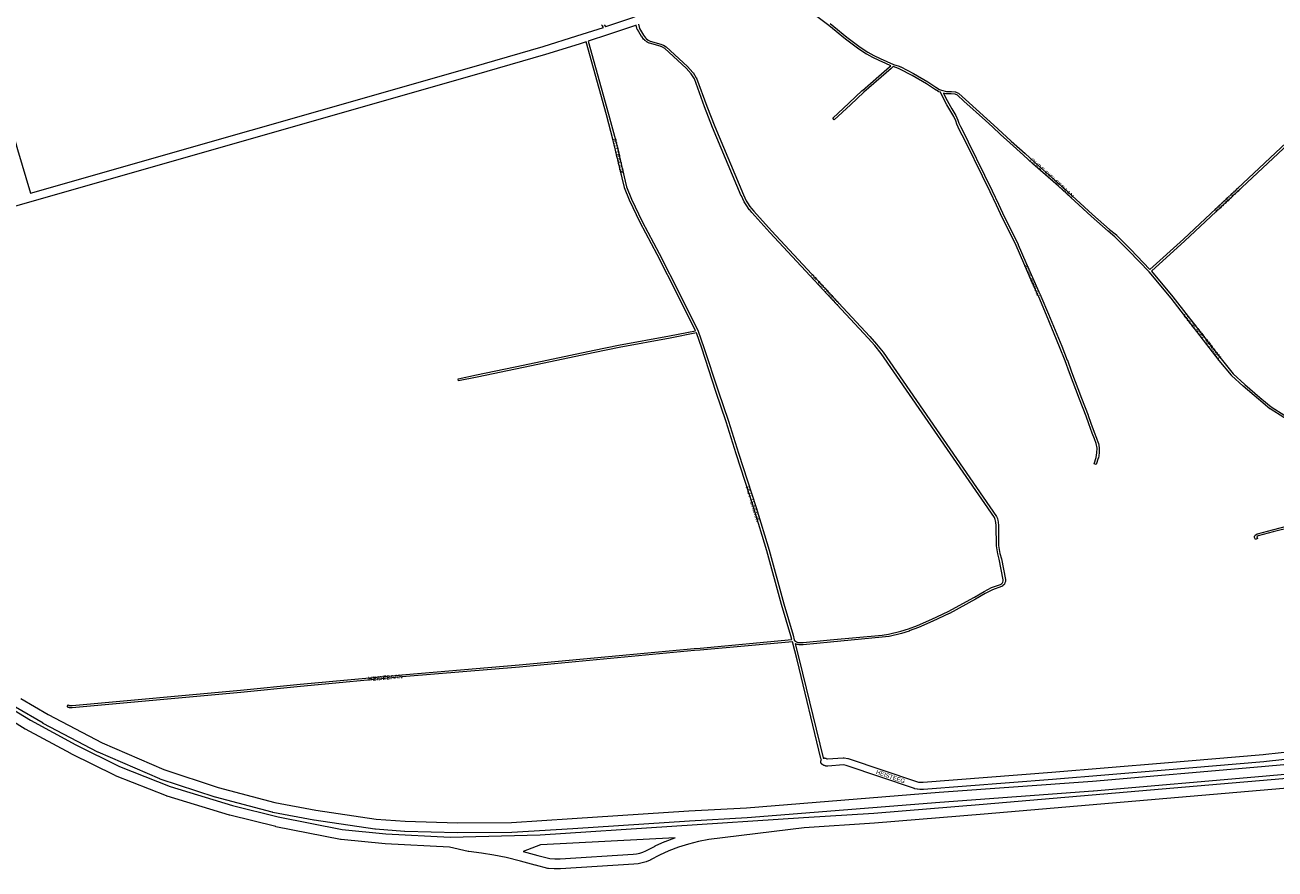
# Model space of a CAD drawing. Header units: metres. Extents: x 123819 to 142731, y 393440 to 405763.
# Tile 4 of 256: x 127330 to 129557, y 394370 to 395873. Entities that reach past the tile are written whole.
import ezdxf
from ezdxf.enums import TextEntityAlignment as Align

# ---------------------------------------------------------------- set-up
doc = ezdxf.new("R2010")
doc.units = ezdxf.units.M
doc.header["$MEASUREMENT"] = 0
for name, color, linetype, lineweight in [('gs-anno-wegen algemeen tekst', 7, 'Continuous', 0), ('gs-knt-aanvullende hoofdweg', 7, 'Continuous', 0), ('gs-knt-autosnelweg', 7, 'Continuous', 0), ('gs-knt-paden', 7, 'Continuous', 0), ('gs-knt-wegen algemeen', 7, 'Continuous', 0)]:
    doc.layers.add(name, color=color, linetype=linetype, lineweight=lineweight)
doc.styles.add('Style-Arial', font='arial.ttf')

msp = doc.modelspace()

# ---------------------------------------------------------------- linework, layer by layer
at = {"layer": 'gs-knt-aanvullende hoofdweg', "color": 7, "linetype": 'Continuous', "flags": 128}
for points in [[(128364.6, 395870.1), (128364.9, 395870.2), (128411, 395885.7), (128416.2, 395887.9), (128425.6, 395891.9), (128434.9, 395896.1), (128444, 395900.5), (128462.3, 395909.9), (128476.6, 395917.8), (128492, 395927.1), (128567.9, 395975.7)], [(128419, 395872.8), (128416.5, 395871.8), (128416.2, 395871.7), (128416, 395871.6), (128369.7, 395856), (128369.6, 395856), (128333.6, 395844.4)], [(127340.3, 395573.6), (128126.2, 395798.2), (128253.2, 395835), (128313, 395853.5), (128360.5, 395868.8)], [(128329.8, 395843.1), (128317.6, 395839.2), (128317.5, 395839.2), (128257.6, 395820.6), (128257.4, 395820.6), (128130.4, 395783.8), (128130.4, 395783.8), (127338.3, 395557.4), (127338.3, 395557.4), (127053.5, 395476.3), (126867.7, 395423.2)]]:
    msp.add_lwpolyline(points, dxfattribs=at)
at = {"layer": 'gs-knt-autosnelweg', "color": 7, "linetype": 'Continuous', "flags": 128}
for points in [[(126532.4, 395316.5), (126631, 395225.8), (127095.9, 394813.9), (127137.3, 394778.9), (127213.9, 394718), (127272.5, 394676.4), (127339.9, 394634.9), (127420.6, 394591.5), (127498.4, 394552.9), (127588.9, 394517.1), (127699.8, 394483.2), (127781, 394463.1), (127895.5, 394440.6), (127973.2, 394433), (128087.5, 394426.8), (128248, 394431.1), (128716.7, 394461.7), (128842.1, 394469.8), (129037.2, 394485.7), (129653.7, 394538.4)], [(127322.9, 394673.8), (127371.5, 394645.3), (127467.9, 394594.6), (127577.3, 394547.3), (127674.1, 394515.4), (127775.2, 394488.6), (127848.1, 394474.7), (127955.9, 394458.9), (128007.3, 394455.1), (128100.9, 394452.6), (128196.8, 394453.2), (128305, 394459.8), (128512.6, 394473.6), (128512.7, 394473.6), (128615.4, 394479.3), (128958.5, 394506.7), (128958.6, 394506.7), (129231.7, 394526.5), (129532.9, 394552.6), (129705.2, 394568.3)], [(129655.3, 394520.5), (129038.7, 394467.7), (129038.7, 394467.7), (128843.5, 394451.9), (128843.4, 394451.9), (128718.1, 394443.7), (128548.5, 394422.8), (128530.1, 394419.2), (128512, 394414.5), (128494.1, 394408.8), (128477.2, 394402.4), (128460.7, 394394.9), (128444.5, 394386.3), (128444.2, 394386.1), (128443.9, 394386), (128436.9, 394383.2), (128429.7, 394381.1), (128422.3, 394379.6), (128414.9, 394378.8), (128284.4, 394370.2), (128284.1, 394370.2), (128283.8, 394370.2), (128273.7, 394370.2), (128273.4, 394370.2), (128273, 394370.3), (128263, 394371.1), (128262.6, 394371.2), (128262.1, 394371.3), (128261.7, 394371.3), (128239.3, 394376.7), (128238.9, 394376.8), (128213, 394384.1), (128187.1, 394390.7), (128165.2, 394395), (128143.1, 394398.4), (128120.6, 394401.1), (128120.3, 394401.1), (128120, 394401.2), (128119.7, 394401.2), (128086.1, 394408.8), (127972, 394415), (127971.7, 394415.1), (127893.3, 394422.7), (127892.9, 394422.7), (127892.5, 394422.8), (127777.3, 394445.5), (127776.9, 394445.6), (127695.2, 394465.8), (127695, 394465.8), (127694.8, 394465.9), (127583.3, 394499.9), (127583, 394500.1), (127582.6, 394500.2), (127491.4, 394536.3), (127491.1, 394536.5), (127490.7, 394536.6), (127412.5, 394575.4), (127412.2, 394575.6), (127331.2, 394619.1), (127330.9, 394619.2), (127330.7, 394619.4), (127262.8, 394661.2)], [(129706.9, 394550.3), (129534.5, 394534.6), (129534.5, 394534.6), (129233.2, 394508.5), (129233.1, 394508.5), (128959.9, 394488.7), (128616.7, 394461.3), (128616.5, 394461.3), (128513.7, 394455.6), (128306.2, 394441.8), (128306.1, 394441.8), (128197.6, 394435.2), (128197.4, 394435.2), (128197.2, 394435.2), (128100.9, 394434.5), (128100.6, 394434.5), (128006.6, 394437.1), (128006.2, 394437.1), (127954.3, 394440.9), (127953.9, 394441), (127953.6, 394441), (127845.3, 394456.9), (127844.9, 394456.9), (127771.5, 394471), (127771.2, 394471.1), (127770.8, 394471.1), (127669.3, 394498), (127669, 394498.1), (127668.7, 394498.2), (127571.3, 394530.3), (127570.9, 394530.4), (127570.5, 394530.6), (127460.4, 394578.2), (127460.1, 394578.3), (127459.8, 394578.5), (127362.9, 394629.4), (127362.6, 394629.6), (127313.5, 394658.4)], [(128265.2, 394389), (128274.2, 394388.3), (128274.2, 394388.3), (128274.2, 394388.3), (128283.6, 394388.2), (128413.7, 394396.7), (128413.7, 394396.7), (128419.5, 394397.4), (128425.2, 394398.5), (128430.8, 394400.2), (128436.3, 394402.3), (128452.5, 394410.9), (128452.7, 394411.1), (128453, 394411.2), (128470, 394418.9), (128470.2, 394419.1), (128470.5, 394419.2), (128488, 394425.8), (128488.2, 394425.9), (128488.4, 394425.9), (128249, 394413.1), (128248.6, 394413.1), (128217.6, 394401.6), (128217.8, 394401.5), (128243.7, 394394.1), (128265.2, 394389)]]:
    msp.add_lwpolyline(points, dxfattribs=at)
at = {"layer": 'gs-knt-paden', "color": 7, "linetype": 'Continuous', "flags": 128}
for points in [[(128872.7, 395800.5), (128863.6, 395804.4), (128863.6, 395804.4), (128851.9, 395809.6), (128851.8, 395809.7), (128840.6, 395815.1), (128840.5, 395815.1), (128829.6, 395820.9), (128829.5, 395821), (128829.4, 395821), (128815.4, 395830.2), (128815.4, 395830.2), (128815.3, 395830.2), (128791.5, 395848), (128791.5, 395848.1), (128761.9, 395872.4), (128720, 395903.8)], [(128360.5, 395868.8), (128358.7, 395871.3), (128358.7, 395871.3), (128357.2, 395873.6)], [(128362, 395873.6), (128364.5, 395870.3), (128364.6, 395870.1)], [(128700.6, 394777.5), (128702.4, 394776.1), (128704.4, 394774.7), (128706.7, 394773.7), (128708.9, 394773.6), (128716.1, 394773.6), (128764.7, 394778), (128856.8, 394786.8), (128868.5, 394788.3), (128890.5, 394793.4), (128903.9, 394797.7), (128920.1, 394803.8), (128945.8, 394814.9), (128974.9, 394828.7), (129021.4, 394854.1), (129038.8, 394864.4), (129038.9, 394864.4), (129038.9, 394864.4), (129051.8, 394871.2), (129051.8, 394871.2), (129051.9, 394871.2), (129052, 394871.3), (129052, 394871.3), (129068, 394876.7), (129068.9, 394877.2), (129070.7, 394878.9), (129071.3, 394879.8), (129071.9, 394880.8), (129072.5, 394883.1), (129072.6, 394885.1), (129065.4, 394921.6), (129062.9, 394931.3), (129062.9, 394931.4), (129062.9, 394931.5), (129060.6, 394945.6), (129060.5, 394945.7), (129060.5, 394945.7), (129060.5, 394945.8), (129060.5, 394945.9), (129060.4, 394981.7), (129059.8, 394987.4), (129059.2, 394990.1), (129058.4, 394992.8), (129057.2, 394995.9), (128855.5, 395287.9), (128844.1, 395302.1), (128832, 395315.7), (128657.1, 395503.8), (128657.1, 395503.8), (128625.2, 395538.9), (128625.1, 395539), (128621.1, 395543.7), (128621, 395543.7), (128621, 395543.8), (128618.4, 395547.2), (128618.4, 395547.3), (128618.3, 395547.3), (128613.6, 395554.5), (128613.6, 395554.5), (128613.5, 395554.6), (128611.4, 395558.3), (128611.4, 395558.4), (128611.4, 395558.4), (128606.3, 395568.8), (128606.2, 395568.9), (128606.2, 395568.9), (128555.1, 395690.6), (128555.1, 395690.6), (128540.8, 395727.2), (128540.8, 395727.2), (128522.5, 395777), (128517, 395786), (128507.7, 395796.2), (128470, 395831), (128465.6, 395833.6), (128461.4, 395835.2), (128442.7, 395840.5), (128442.6, 395840.5), (128442.5, 395840.5), (128442.5, 395840.6), (128442.4, 395840.6), (128442.3, 395840.6), (128438.5, 395842.6), (128438.5, 395842.7), (128438.4, 395842.7), (128438.3, 395842.7), (128438.3, 395842.8), (128434.3, 395845.7), (128434.3, 395845.7), (128434.2, 395845.8), (128434.2, 395845.8), (128432.4, 395847.5), (128432.3, 395847.6), (128432.3, 395847.6), (128432.2, 395847.7), (128432.2, 395847.8), (128428.7, 395852.4), (128428.7, 395852.4), (128428.6, 395852.5), (128421.1, 395864.8), (128421.1, 395864.8), (128421.1, 395864.9), (128421, 395865), (128421, 395865.1), (128420.9, 395865.2), (128420.9, 395865.2), (128420.9, 395865.3), (128419, 395872.8)], [(128422.8, 395874.4), (128424.7, 395866.6), (128432, 395854.7), (128435.3, 395850.3), (128436.8, 395848.8), (128440.5, 395846.1), (128444, 395844.3), (128462.6, 395839.1), (128462.6, 395839.1), (128462.7, 395839), (128462.8, 395839), (128467.2, 395837.2), (128467.3, 395837.2), (128467.4, 395837.2), (128467.4, 395837.1), (128467.5, 395837.1), (128472.2, 395834.3), (128472.3, 395834.3), (128472.3, 395834.2), (128472.4, 395834.2), (128472.5, 395834.1), (128472.5, 395834.1), (128510.5, 395799.1), (128510.5, 395799.1), (128510.6, 395799), (128520.1, 395788.5), (128520.1, 395788.5), (128520.2, 395788.4), (128520.3, 395788.3), (128520.3, 395788.2), (128526, 395778.9), (128526, 395778.9), (128526.1, 395778.8), (128526.1, 395778.7), (128526.1, 395778.7), (128526.2, 395778.6), (128544.5, 395728.6), (128558.8, 395692.1), (128609.9, 395570.5), (128614.9, 395560.2), (128617, 395556.6), (128621.6, 395549.6), (128624.2, 395546.3), (128628.2, 395541.6), (128660.1, 395506.5), (128834.9, 395318.4), (128835, 395318.4), (128847.1, 395304.8), (128847.1, 395304.7), (128847.2, 395304.7), (128858.7, 395290.3), (128858.8, 395290.3), (128858.8, 395290.2), (129060.6, 394998), (129060.7, 394997.9), (129060.7, 394997.9), (129060.8, 394997.8), (129060.8, 394997.7), (129060.9, 394997.6), (129062.2, 394994.2), (129062.2, 394994.1), (129062.2, 394994), (129063, 394991.2), (129063.1, 394991.1), (129063.1, 394991), (129063.7, 394988.1), (129063.7, 394988.1), (129063.7, 394988), (129063.7, 394987.9), (129064.4, 394982), (129064.4, 394982), (129064.5, 394981.9), (129064.5, 394981.8), (129064.5, 394946.1), (129066.9, 394932.2), (129069.4, 394922.5), (129069.4, 394922.5), (129069.4, 394922.4), (129076.5, 394885.6), (129076.6, 394885.5), (129076.6, 394885.4), (129076.6, 394885.3), (129076.6, 394885.3), (129076.6, 394885.2), (129076.5, 394882.8), (129076.5, 394882.7), (129076.5, 394882.6), (129076.5, 394882.5), (129076.5, 394882.5), (129076.5, 394882.4), (129076.5, 394882.3), (129075.7, 394879.5), (129075.6, 394879.4), (129075.6, 394879.4), (129075.6, 394879.3), (129075.5, 394879.2), (129075.5, 394879.1), (129074.8, 394877.8), (129074.8, 394877.8), (129074.7, 394877.7), (129074.7, 394877.6), (129073.9, 394876.4), (129073.8, 394876.4), (129073.8, 394876.3), (129073.7, 394876.2), (129073.6, 394876.2), (129073.6, 394876.1), (129071.5, 394874.1), (129071.4, 394874.1), (129071.3, 394874), (129071.3, 394874), (129071.2, 394873.9), (129071.1, 394873.9), (129069.9, 394873.2), (129069.8, 394873.1), (129069.7, 394873.1), (129069.6, 394873), (129069.6, 394873), (129069.5, 394873), (129053.5, 394867.5), (129040.8, 394860.9), (129023.4, 394850.6), (129023.3, 394850.5), (128976.7, 394825.2), (128976.7, 394825.1), (128976.6, 394825.1), (128947.4, 394811.3), (128947.4, 394811.2), (128921.7, 394800.1), (128921.6, 394800.1), (128905.3, 394794), (128905.2, 394793.9), (128891.7, 394789.5), (128891.6, 394789.5), (128891.5, 394789.5), (128869.3, 394784.4), (128869.2, 394784.4), (128869.1, 394784.3), (128857.3, 394782.8), (128857.2, 394782.8), (128765.1, 394774), (128765, 394774)], [(128764.4, 395875.5), (128794, 395851.2), (128817.7, 395833.5), (128831.5, 395824.4), (128842.4, 395818.7), (128853.6, 395813.3), (128865.2, 395808.1), (128877.1, 395803), (128887.3, 395799.6), (128887.3, 395799.5), (128887.4, 395799.5), (128887.5, 395799.5), (128890, 395798.3), (128890.1, 395798.3), (128912.6, 395786.8), (128912.7, 395786.8), (128912.7, 395786.7), (128938.2, 395771.9), (128938.2, 395771.8), (128938.3, 395771.8), (128952.6, 395762.4), (128959.3, 395758), (128962.6, 395757.3), (128962.7, 395757.2), (128962.7, 395757.2), (128962.8, 395757.2), (128971.4, 395754.5), (128980.3, 395754.5), (128980.4, 395754.5), (128980.5, 395754.5), (128987.6, 395753.9), (128987.7, 395753.9), (128987.8, 395753.9), (128987.8, 395753.9), (128987.9, 395753.9), (128988, 395753.8), (128988.1, 395753.8), (128988.2, 395753.8), (128988.3, 395753.7), (128993.2, 395751.4), (128993.3, 395751.4), (128993.4, 395751.3), (128993.5, 395751.3), (128993.5, 395751.2), (128993.6, 395751.2), (128993.7, 395751.1), (128993.7, 395751.1), (129005.2, 395740.6), (129043.7, 395706.1), (129043.7, 395706.1), (129056, 395694.8), (129056.1, 395694.8), (129070.7, 395681.2), (129086.9, 395666.4), (129111.5, 395644.1), (129128.2, 395629.1), (129164.2, 395597.4), (129164.2, 395597.4), (129173.7, 395589), (129173.7, 395588.9), (129231.8, 395535.5), (129262.2, 395508.8), (129274.2, 395499.2), (129274.3, 395499.1), (129274.3, 395499.1), (129274.4, 395499), (129299.6, 395473.7), (129299.6, 395473.7), (129334.1, 395437.5)], [(128333.6, 395844.4), (128369.7, 395714.4), (128369.7, 395714.3), (128381.9, 395668.4), (128381.9, 395668.4), (128401.8, 395584.6), (128410.7, 395563), (128429.8, 395523.4), (128460, 395466.4), (128460.1, 395466.4), (128497.4, 395392.8), (128497.4, 395392.8), (128529.2, 395328.1), (128529.2, 395328), (128529.2, 395328), (128529.3, 395328), (128529.3, 395327.9), (128529.3, 395327.9), (128529.3, 395327.9), (128529.3, 395327.8)], [(128876.9, 395798.9), (128873.1, 395795.4), (128873, 395795.4), (128824.5, 395753.2), (128800.6, 395730.8), (128800.6, 395730.8), (128800.6, 395730.8), (128800.6, 395730.8), (128771.6, 395704.1), (128771.6, 395704.1)], [(128960.8, 395753.6), (128958, 395754.2), (128957.9, 395754.2), (128957.9, 395754.2), (128957.8, 395754.3), (128957.7, 395754.3), (128957.6, 395754.3), (128957.5, 395754.4), (128957.5, 395754.4), (128957.4, 395754.5), (128950.4, 395759), (128950.4, 395759), (128936.1, 395768.4), (128910.7, 395783.2), (128888.3, 395794.7), (128885.9, 395795.8), (128876.9, 395798.9)], [(128966.1, 395751.9), (128970, 395744.2), (128976, 395733.1), (128981.3, 395724), (128981.3, 395723.9), (128984.7, 395717.9), (128984.7, 395717.9), (128988, 395711.9), (128988.1, 395711.8), (128988.1, 395711.7), (128991.6, 395703.9), (128991.7, 395703.8), (128991.7, 395703.8), (128993.8, 395698.2), (128996.3, 395692.5), (129010.3, 395665.4), (129010.4, 395665.3), (129039.2, 395605.6), (129052.8, 395577.7), (129064.3, 395554.3), (129064.3, 395554.2), (129075.2, 395531), (129091.4, 395498.1), (129091.4, 395498.1), (129099.2, 395482), (129099.3, 395481.9), (129113.1, 395450.3), (129113.1, 395450.3), (129124.7, 395423.2), (129136.3, 395398.1), (129136.3, 395398), (129139.7, 395390.6), (129139.7, 395390.5), (129153.5, 395358), (129153.5, 395358), (129176.9, 395301.3), (129176.9, 395301.3), (129186.8, 395276.3), (129186.9, 395276.3), (129194.4, 395255.3), (129212.2, 395208.4), (129224.1, 395178.1), (129224.1, 395178), (129228.9, 395164.3), (129234.9, 395147.9), (129238.8, 395137.5), (129238.9, 395137.5), (129242, 395128.8), (129242, 395128.7), (129242.1, 395128.6), (129242.1, 395128.6), (129242.1, 395128.5), (129243.8, 395120.2), (129243.8, 395120.1), (129243.8, 395120), (129243.8, 395120), (129243.8, 395119.9), (129243.8, 395119.8), (129243.7, 395111.3), (129243.7, 395111.2), (129243.7, 395111.1), (129243.7, 395111.1), (129243.7, 395111), (129242.1, 395102), (129242.1, 395101.9), (129242.1, 395101.8), (129242, 395101.7), (129238.5, 395090.4), (129238.4, 395090.4)], [(129596.7, 395158.9), (129547.9, 395189.5), (129547.9, 395189.6), (129547.8, 395189.6), (129547.7, 395189.7), (129527.2, 395206.5), (129527.1, 395206.5), (129500.1, 395230.1), (129500.1, 395230.1), (129479.4, 395249.2), (129479.3, 395249.2), (129479.2, 395249.3), (129479.2, 395249.4), (129457.4, 395275.8), (129457.4, 395275.9), (129371.6, 395386.5), (129332.5, 395433.3), (129296.7, 395470.9), (129271.6, 395496.1), (129259.7, 395505.7), (129259.6, 395505.8), (129229.1, 395532.5), (129229.1, 395532.5), (129171, 395586), (129161.6, 395594.4), (129125.6, 395626.1), (129125.6, 395626.1), (129108.8, 395641.2), (129084.2, 395663.4), (129084.2, 395663.4), (129068, 395678.2), (129068, 395678.3), (129053.3, 395691.9), (129041, 395703.1), (129002.6, 395737.6), (129002.5, 395737.6), (128991.2, 395747.9), (128986.9, 395749.9), (128980.2, 395750.4), (128971.1, 395750.5), (128971, 395750.5), (128970.9, 395750.5), (128970.8, 395750.5), (128970.8, 395750.5), (128970.7, 395750.5), (128970.6, 395750.5), (128970.5, 395750.6), (128966.1, 395751.9)], [(129334.1, 395437.5), (129393.6, 395491.6), (129605.9, 395690.4)], [(129804.5, 395677.9), (129651.5, 395685.6), (129651.5, 395685.6), (129651.4, 395685.6), (129635.2, 395687.3), (129622.8, 395687.9), (129608.8, 395687.6), (129396.4, 395488.7), (129396.4, 395488.6), (129336.8, 395434.5)], [(129336.8, 395434.5), (129374.7, 395389), (129374.7, 395389), (129460.6, 395278.4), (129482.2, 395252), (129502.8, 395233.1), (129529.8, 395209.6), (129550.2, 395192.9), (129598.9, 395162.2)], [(128529.3, 395327.8), (128539.5, 395298.9), (128539.5, 395298.9), (128564.7, 395221.8), (128583.1, 395167.9), (128583.1, 395167.9), (128601, 395110.5), (128632.4, 395013.7), (128632.4, 395013.7), (128655.5, 394937.8), (128655.5, 394937.8), (128681.9, 394842.2), (128698.3, 394786.7), (128698.3, 394786.6), (128700.5, 394778), (128700.6, 394777.5)], [(128697.2, 394774.9), (128533.1, 394759.6), (128533, 394759.6), (128522.6, 394759), (128210.8, 394729.7), (128210.8, 394729.7), (128009.1, 394712.7), (127820.8, 394695.2), (127714.6, 394684.6), (127714.6, 394684.6)], [(128748.8, 394564.7), (128748, 394566.8), (128748, 394566.9), (128748, 394567), (128748, 394567.1), (128705.5, 394742.5), (128697.2, 394774.9)], [(128765, 394774), (128716.4, 394769.6), (128716.3, 394769.6), (128716.2, 394769.6), (128708.9, 394769.6), (128708.8, 394769.6), (128706.2, 394769.7), (128706.1, 394769.7), (128706, 394769.7), (128705.9, 394769.7), (128705.8, 394769.7), (128705.7, 394769.8), (128705.6, 394769.8), (128705.5, 394769.8), (128705.4, 394769.9), (128702.6, 394771.2), (128702.5, 394771.2), (128702.5, 394771.2), (128702.4, 394771.3), (128702.2, 394771.4)], [(128702.2, 394771.4), (128709.4, 394743.5), (128709.4, 394743.5), (128751.8, 394568.1), (128752.1, 394567.4)]]:
    msp.add_lwpolyline(points, dxfattribs=at)
for points in [[(128696.2, 394778.8), (128694.4, 394785.6), (128678, 394841.1), (128678, 394841.1), (128651.7, 394936.7), (128628.5, 395012.5), (128597.2, 395109.3), (128597.2, 395109.3), (128579.3, 395166.6), (128560.9, 395220.5), (128560.9, 395220.5), (128535.7, 395297.6), (128526.1, 395324.9), (128479.3, 395315.6), (128479.3, 395315.6), (128388.5, 395298.7), (128345.1, 395289.9), (128218.4, 395263.3), (128218.4, 395263.3), (128135.5, 395246.1), (128102.5, 395239.2, -0.390434), (128102.5, 395239.2), (128101.7, 395243.1, -0.36986), (128101.7, 395243.1), (128134.6, 395250.1), (128217.6, 395267.2), (128344.3, 395293.9), (128344.3, 395293.9), (128387.7, 395302.7), (128387.7, 395302.7), (128478.5, 395319.6), (128524.5, 395328.6), (128493.8, 395391), (128456.5, 395464.5), (128426.2, 395521.6), (128426.2, 395521.6), (128407.1, 395561.3), (128407, 395561.4), (128407, 395561.4), (128398, 395583.2), (128398, 395583.3), (128397.9, 395583.3), (128397.9, 395583.4), (128397.9, 395583.5), (128378, 395667.4), (128365.8, 395713.3), (128329.8, 395843.1)], [(128771.6, 395704.1, -0.443004), (128771.6, 395704.1), (128771.6, 395704.1), (128768.9, 395707.1, -0.375375), (128768.9, 395707.1), (128797.9, 395733.7), (128821.7, 395756.2), (128821.8, 395756.3), (128870.4, 395798.4), (128872.7, 395800.5)], [(129238.4, 395090.4), (129238.4, 395090.4), (129234.6, 395091.6, -0.384706), (129234.6, 395091.7), (129238.2, 395102.8), (129239.7, 395111.5), (129239.8, 395119.6), (129238.2, 395127.6), (129235.1, 395136.1), (129231.1, 395146.4), (129231.1, 395146.5), (129225.1, 395162.9), (129225.1, 395163), (129220.3, 395176.7), (129208.4, 395206.9), (129208.4, 395206.9), (129190.6, 395253.9), (129190.6, 395253.9), (129183.1, 395274.9), (129173.2, 395299.8), (129149.8, 395356.4), (129136, 395389), (129132.7, 395396.4), (129121, 395421.5), (129121, 395421.6), (129109.4, 395448.7), (129095.6, 395480.3), (129087.8, 395496.4), (129071.6, 395529.2), (129071.6, 395529.2), (129060.7, 395552.5), (129049.2, 395576), (129035.6, 395603.8), (129006.8, 395663.5), (128992.7, 395690.7), (128992.7, 395690.8), (128992.7, 395690.9), (128990.1, 395696.6), (128990.1, 395696.7), (128990.1, 395696.7), (128988, 395702.3), (128984.5, 395710), (128981.2, 395715.9), (128977.8, 395722), (128972.5, 395731.2), (128972.5, 395731.2), (128966.5, 395742.3), (128966.4, 395742.4), (128960.8, 395753.6)], [(129758.8, 395024.3), (129756.7, 395023.7), (129756.7, 395023.7), (129689.3, 395005), (129669.2, 394999.2), (129669.1, 394999.2), (129669.1, 394999.2), (129650.7, 394994.8), (129585.2, 394978.4), (129553.6, 394970.3), (129527, 394963.3), (129524.8, 394962.1), (129524.3, 394961.4), (129525.8, 394958.5), (129525.8, 394958.5), (129525.8, 394958.5, -0.454876), (129525.8, 394958.5), (129525.8, 394958.5), (129525.7, 394958.5), (129522.2, 394956.7)], [(129522.2, 394956.7, -0.309242), (129522.2, 394956.8), (129520.2, 394960.7), (129520.1, 394960.8), (129520.1, 394960.9), (129520.1, 394961), (129520, 394961.1), (129520, 394961.2), (129520, 394961.3), (129520, 394961.4), (129520, 394961.5), (129520, 394961.6), (129520, 394961.7), (129520, 394961.8), (129520, 394961.9), (129520, 394962), (129520, 394962), (129520, 394962.1), (129520.1, 394962.2), (129520.1, 394962.3), (129520.1, 394962.4), (129520.2, 394962.5), (129520.2, 394962.6), (129520.3, 394962.7), (129520.3, 394962.8), (129520.4, 394962.8), (129521.9, 394964.8), (129521.9, 394964.9), (129522, 394964.9), (129522, 394965), (129522.1, 394965.1), (129522.2, 394965.1), (129522.2, 394965.2), (129522.3, 394965.2), (129522.4, 394965.3), (129522.5, 394965.3), (129525.2, 394966.9), (129525.3, 394967), (129525.4, 394967), (129525.4, 394967), (129525.5, 394967.1), (129525.6, 394967.1), (129525.7, 394967.1), (129552.6, 394974.2), (129584.3, 394982.3)], [(127714.6, 394684.6), (127414.3, 394657.3), (127414.2, 394657.3), (127410.1, 394657.1), (127410.1, 394657.1), (127410, 394657.1), (127409.9, 394657.1), (127409.8, 394657.1), (127409.7, 394657.1), (127409.6, 394657.1), (127409.5, 394657.1), (127409.4, 394657.2), (127407.9, 394657.7), (127407.8, 394657.7), (127407.7, 394657.8), (127407.6, 394657.8), (127407.5, 394657.8), (127407.4, 394657.9), (127407.4, 394657.9), (127405.3, 394659.3, -0.38466), (127405.3, 394659.3), (127407.6, 394662.6, -0.390495), (127407.6, 394662.6), (127409.4, 394661.4), (127410.3, 394661.1), (127414, 394661.3), (127714.2, 394688.6), (127820.4, 394699.2), (127820.4, 394699.2), (128008.7, 394716.7), (128008.7, 394716.7), (128210.4, 394733.7), (128522.3, 394763), (128522.3, 394763.1), (128532.8, 394763.6), (128696.2, 394778.8)]]:
    msp.add_lwpolyline(points, format="xyb", dxfattribs=at)
at = {"layer": 'gs-knt-wegen algemeen', "color": 7, "linetype": 'Continuous', "flags": 128}
msp.add_lwpolyline([(127191.2, 396089.1), (127192.5, 396089.5), (127192.8, 396089.6), (127193, 396089.6), (127193.3, 396089.7), (127384.8, 396122.2), (127611.1, 396161.5, -0.371768), (127611.1, 396161.5), (127613.3, 396148.7, -0.371771), (127613.3, 396148.7), (127387, 396109.3), (127387, 396109.3), (127195.9, 396076.9), (127195.5, 396076.8), (127198, 396069.5), (127198.1, 396069.2), (127208.7, 396034), (127208.8, 396033.7), (127213.5, 396014.7), (127224.1, 395982.4), (127224.2, 395982.1), (127316.9, 395651.1), (127340.3, 395573.6)], format="xyb", dxfattribs=at)
for points in [[(129540.5, 394574.6), (130067.5, 394631.7)], [(130076.2, 394619.5), (129541.9, 394561.7)], [(129541.9, 394561.7), (129536.7, 394561.1), (129536.6, 394561.1), (129361.2, 394546.1), (129361.1, 394546.1), (129160.4, 394529.5), (129160.4, 394529.5), (128930.7, 394511.6), (128930.5, 394511.6), (128930.3, 394511.6), (128924.7, 394511.6), (128924.4, 394511.6), (128924.2, 394511.6), (128923.9, 394511.6), (128919.9, 394512.1), (128919.7, 394512.1), (128919.5, 394512.2), (128919.3, 394512.2), (128915.3, 394513.1), (128915.1, 394513.1), (128914.9, 394513.2), (128914.6, 394513.3), (128792.8, 394554.4), (128787.9, 394555.4), (128760, 394553.3), (128759.7, 394553.3), (128759.4, 394553.3), (128759.1, 394553.3), (128758.8, 394553.3), (128756.7, 394553.5), (128756.4, 394553.6), (128756.2, 394553.6), (128755.9, 394553.7), (128755.6, 394553.8), (128754.3, 394554.2), (128754, 394554.2), (128753.7, 394554.3), (128753.5, 394554.4), (128753.2, 394554.6), (128753, 394554.7), (128751.3, 394555.6), (128751, 394555.8), (128750.7, 394556), (128750.5, 394556.2), (128750.2, 394556.4), (128750, 394556.6), (128749.7, 394556.8), (128749.5, 394557), (128749.3, 394557.3), (128749.1, 394557.5), (128748.9, 394557.8), (128748.8, 394558.1), (128748.6, 394558.3), (128748.5, 394558.6), (128748.3, 394558.9), (128748.2, 394559.2), (128748.1, 394559.5), (128748.1, 394559.8), (128748, 394560.1), (128747.9, 394560.5), (128747.9, 394560.8), (128747.9, 394561.1), (128747.9, 394561.4), (128747.9, 394561.7), (128747.9, 394562), (128748, 394562.4), (128748, 394562.7), (128748.1, 394563), (128748.2, 394563.3), (128748.3, 394563.6), (128748.4, 394563.9), (128748.5, 394564.2), (128748.7, 394564.5), (128748.8, 394564.7)], [(128752.1, 394567.4), (128752.2, 394567.5), (128752.6, 394567.6), (128752.9, 394567.7), (128753.2, 394567.7), (128753.5, 394567.8), (128753.8, 394567.8), (128754.1, 394567.9), (128754.4, 394567.9), (128754.8, 394567.8), (128755.1, 394567.8), (128755.4, 394567.8), (128755.7, 394567.7), (128756, 394567.6), (128756.3, 394567.6), (128756.6, 394567.5), (128756.9, 394567.3), (128757.2, 394567.2), (128757.5, 394567.1), (128758.6, 394566.4), (128758.8, 394566.4), (128759.6, 394566.3), (128787.8, 394568.4), (128788.1, 394568.4), (128788.4, 394568.4), (128788.7, 394568.4), (128789, 394568.4), (128789.2, 394568.4), (128789.5, 394568.3), (128795.7, 394567.1), (128796, 394567.1), (128796.2, 394567), (128796.5, 394566.9), (128918.5, 394525.7), (128921.7, 394525), (128925, 394524.6), (128930, 394524.6), (129159.4, 394542.5), (129360.1, 394559.1), (129535.4, 394574.1), (129540.5, 394574.6)], [(129540.5, 394574.6), (129540.5, 394574.6), (129540.5, 394574.6)], [(129540.5, 394574.6), (129540.5, 394574.6), (129540.5, 394574.6)], [(129541.9, 394561.7), (129541.9, 394561.7), (129541.9, 394561.7)], [(129541.9, 394561.7), (129541.9, 394561.7), (129541.9, 394561.7)]]:
    msp.add_lwpolyline(points, dxfattribs=at)

# ---------------------------------------------------------------- texts
at = {"layer": 'gs-anno-wegen algemeen tekst', "color": 7, "style": 'Style-Arial', "width": 0.909091}
for s, rotation, p in [('PUTTENDIJK', 283.1608, (128387, 395638.9)), ('OUDE RIELSEBAAN', 318.1704, (129159.4, 395600.4)), ('OUDE RIELSEBAAN', 308.6178, (129427.1, 395319)), ('PUTTENDIJK', 286.9968, (128627, 395020)), ('HEIDEBAAN', 4.3433, (127972.2, 394711)), ('HEISTEEG', 341.161, (128872.1, 394534.7))]:
    msp.add_text(s, height=7.7, rotation=rotation, dxfattribs=at).set_placement(p, align=Align.MIDDLE_CENTER)
at = {"layer": 'gs-anno-wegen algemeen tekst', "color": 7, "style": 'Style-Arial'}
for s, rotation, p in [('REUSELPAD', 43.3133, (129471.8, 395562)), ('DE SIPTENPAD', 312.7687, (128754.8, 395401.8)), ('VONDERPAD', 293.2288, (129124.6, 395418.5))]:
    msp.add_text(s, height=7, rotation=rotation, dxfattribs=at).set_placement(p, align=Align.MIDDLE_CENTER)

doc.saveas('drawing.dxf')
